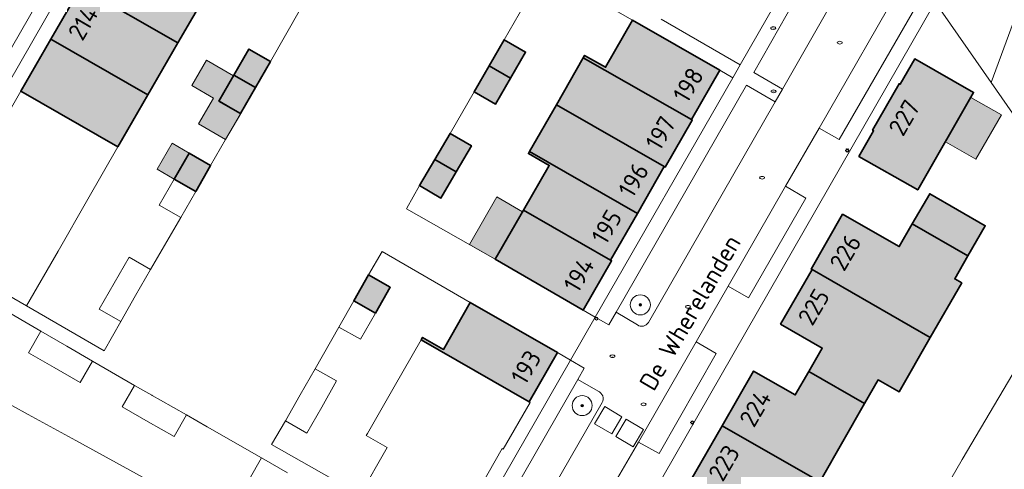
# Model space of a CAD drawing. Header units: metres. Extents: x 125349 to 128236, y 501602 to 503797.
# Tile 51 of 256: x 126538 to 126637, y 501793 to 501838. Entities that reach past the tile are written whole.
import ezdxf
from ezdxf.enums import TextEntityAlignment as Align

# ---------------------------------------------------------------- set-up
doc = ezdxf.new("R2010")
doc.units = ezdxf.units.M
doc.layers.get('0').update_dxf_attribs({"linetype": 'CONTINUOUS'})
for name, color, linetype, lineweight in [('B-WE-GR-BOOM-S-500', 90, 'CONTINUOUS', 18), ('B-WE-GR-GRAS-GV', 60, 'CONTINUOUS', 13), ('B-WE-IE-MEUBILAIR-S', 7, 'CONTINUOUS', 18), ('B-WE-OG-BEBOUWING-GV', 7, 'CONTINUOUS', 35), ('B-WE-OG-BEBOUWING-T18', 10, 'CONTINUOUS', 18), ('B-WE-OG-BEBOUWING_OVERBOUWING-GV', 7, 'CONTINUOUS', 18), ('B-WE-OG-TERREIN_BEGROEID-GV', 7, 'CONTINUOUS', 18), ('B-WE-OG-TERREIN_ERF-GV', 7, 'CONTINUOUS', 18), ('B-WE-OG-TOPOGRAFIE-T18', 10, 'CONTINUOUS', 18), ('B-WE-VH-GESLOTENVERHARDING_BETON-GV', 10, 'CONTINUOUS', 18), ('B-WE-VH-HALFVERHARDING_GRASBETONSTEEN-GV', 130, 'CONTINUOUS', 18), ('B-WE-VH-OPENVERHARDING_STRAATBAKSTEEN-GV', 90, 'CONTINUOUS', 18)]:
    doc.layers.add(name, color=color, linetype=linetype, lineweight=lineweight)
doc.layers.add('B-WE-OG-BEBOUWING-V', color=7, linetype='CONTINUOUS', lineweight=18, true_color=0xcc646e)
doc.layers.add('B-WE-OG-BEBOUWING_OVERBOUWING-V', color=7, linetype='CONTINUOUS', lineweight=18, true_color=0xcc646e)
doc.styles.add('NLCS-ISO', font='NLCS-ISO.ttf')
doc.styles.add('NLCS-ISO-M1000-T18', font='NLCS-ISO.ttf', dxfattribs={"height": 1.8})

# ---------------------------------------------------------------- blocks, each defined once
blk = doc.blocks.new('SIE-MEUBILAIR_PAAL_VERKEERSBORD-SO')
blk.add_circle((0, 0), 0.75)
blk = doc.blocks.new('SIE-MEUBILAIR_PAAL_LICHTMAST-SO')
for points in [[(-0.62, 0), (-1, 0)], [(-0.71, 0.71), (-0.44, 0.44)], [(0, 1), (0, 0.62)], [(0.44, 0.44), (0.71, 0.71)], [(1, 0), (0.62, 0)], [(-0.71, -0.71), (-0.44, -0.44)], [(0, -0.62), (0, -1)], [(0.44, -0.44), (0.71, -0.71)]]:
    blk.add_lwpolyline(points)
blk.add_circle((0, 0), 0.5)
blk = doc.blocks.new('SIE-MEUBILAIR_PUT_RIOOLPUT-SO')
blk.add_ellipse((0, 0), major_axis=(1.25, 0), ratio=0.54)
blk = doc.blocks.new('SIE-MEUBILAIR_PUT_KOLK-SO')
blk.add_ellipse((0, 0), major_axis=(1.25, 0), ratio=0.54)
blk = doc.blocks.new('SIE-MEUBILAIR_PUT_DRAINAGEPUT-SO')
blk.add_ellipse((0, 0), major_axis=(1.25, 0), ratio=0.54)
at = {"style": 'NLCS-ISO'}
blk.add_text('dr', height=0.75, dxfattribs=at).set_placement((0.03, 0), align=Align.MIDDLE_CENTER)
blk = doc.blocks.new('SIE-MEUBILAIR_PUT_BRANDKRAAN-SO')
blk.add_ellipse((0, 0), major_axis=(1.25, 0), ratio=0.54)
at = {"style": 'NLCS-ISO'}
blk.add_text('bk', height=0.75, dxfattribs=at).set_placement((0.03, 0), align=Align.MIDDLE_CENTER)
blk = doc.blocks.new('SGR-BOOM_01-SO')
at = {"linetype": 'ByBlock', "lineweight": 18}
h = blk.add_hatch(color=0, dxfattribs=at)
h.dxf.hatch_style = 1
edge = h.paths.add_edge_path()
edge.add_arc((0, 0), 0.25, 0, 360)
at = {"color": 0, "linetype": 'ByBlock', "lineweight": 18}
for radius in [2, 0.25]:
    blk.add_circle((0, 0), radius, dxfattribs=at)

msp = doc.modelspace()

# ---------------------------------------------------------------- hatches: boundary and pattern name
at = {"layer": 'B-WE-OG-BEBOUWING-V'}
for points in [[(126553.933, 501835.882), (126556.909, 501841.055), (126547.183, 501846.644), (126547.079, 501846.703), (126544.128, 501841.516), (126544.221, 501841.462)], [(126550.94, 501830.681), (126553.933, 501835.882), (126544.221, 501841.462), (126541.227, 501836.262)], [(126594.442, 501834.409), (126605.245, 501828.217), (126608.074, 501833.158), (126599.368, 501838.169), (126596.669, 501833.446), (126594.575, 501834.641)], [(126547.948, 501825.481), (126550.94, 501830.681), (126541.227, 501836.262), (126538.234, 501831.063)], [(126587.182, 501832.363), (126588.682, 501834.96), (126586.53, 501836.203), (126585.03, 501833.606)], [(126559.532, 501832.675), (126561.688, 501831.438), (126563.18, 501834.04), (126561.024, 501835.276)], [(126605.245, 501828.217), (126594.442, 501834.409), (126591.747, 501829.708), (126602.535, 501823.524), (126602.626, 501823.472), (126605.335, 501828.164)], [(126621.975, 501824.548), (126627.859, 501821.193), (126633.442, 501830.94), (126627.565, 501834.277), (126626.094, 501831.746), (126625.999, 501831.802), (126623.346, 501827.163), (126623.441, 501827.108)], [(126587.182, 501832.363), (126585.03, 501833.606), (126583.53, 501831.009), (126585.682, 501829.766)], [(126559.532, 501832.675), (126558.04, 501830.073), (126560.195, 501828.837), (126561.688, 501831.438)], [(126602.535, 501823.524), (126591.747, 501829.708), (126589.062, 501825.024), (126599.848, 501818.84)], [(126581.735, 501822.983), (126583.266, 501825.585), (126581.125, 501826.846), (126579.594, 501824.244)], [(126599.848, 501818.84), (126589.062, 501825.024), (126588.95, 501824.828), (126591.032, 501823.635), (126588.456, 501819.154), (126597.164, 501814.162)], [(126553.561, 501822.28), (126555.716, 501821.044), (126557.206, 501823.644), (126555.051, 501824.88)], [(126581.735, 501822.983), (126579.594, 501824.244), (126578.062, 501821.642), (126580.204, 501820.382)], [(126627.317, 501817.8), (126632.875, 501814.598), (126634.608, 501817.616), (126629.054, 501820.816)], [(126588.456, 501819.154), (126585.64, 501814.253), (126594.417, 501809.173), (126597.259, 501814.107), (126597.164, 501814.162)], [(126632.875, 501814.598), (126627.317, 501817.8), (126626.012, 501815.535), (126620.35, 501818.757), (126617.206, 501813.28), (126617.301, 501813.225), (126629.113, 501806.437), (126632.254, 501811.902), (126631.556, 501812.303)], [(126617.301, 501813.225), (126614.157, 501807.778), (126618.309, 501805.381), (126616.966, 501803.039), (126622.545, 501799.84), (126623.899, 501802.203), (126625.991, 501801.003), (126629.113, 501806.437)], [(126573.664, 501808.858), (126575.148, 501811.459), (126572.992, 501812.689), (126571.508, 501810.089)], [(126578.244, 501806.2), (126589.038, 501800.009), (126591.86, 501804.932), (126583.149, 501809.941), (126580.473, 501805.245), (126578.384, 501806.443)], [(126616.966, 501803.039), (126615.623, 501800.696), (126611.461, 501803.087), (126608.323, 501797.62), (126620.147, 501790.84), (126620.276, 501791.064), (126618.198, 501792.258), (126622.545, 501799.84)], [(126608.323, 501797.62), (126605.196, 501792.173), (126609.343, 501789.792), (126607.989, 501787.434), (126613.577, 501784.215), (126614.943, 501786.587), (126617.014, 501785.385), (126620.147, 501790.84)]]:
    msp.add_hatch(color=256, dxfattribs=at).paths.add_polyline_path(points)
at = {"layer": 'B-WE-OG-BEBOUWING_OVERBOUWING-V'}
for points in [[(126556.79, 501834.146), (126555.318, 501831.619), (126557.489, 501830.354), (126556.002, 501827.801), (126558.696, 501826.232), (126560.209, 501828.829), (126558.048, 501830.088), (126559.477, 501832.579)], [(126633.155, 501830.439), (126630.616, 501826.006), (126633.674, 501824.254), (126636.213, 501828.687)], [(126553.561, 501822.28), (126555.051, 501824.88), (126553.347, 501825.856), (126551.857, 501823.256)], [(126585.64, 501814.253), (126588.373, 501819.01), (126585.788, 501820.496), (126583.055, 501815.738)]]:
    msp.add_hatch(color=256, dxfattribs=at).paths.add_polyline_path(points)

# ---------------------------------------------------------------- linework, layer by layer
at = {"layer": 'B-WE-GR-GRAS-GV', "flags": 128}
for points in [[(126647.618, 501843.93), (126634.303, 501862.556), (126619.319, 501879.839), (126611.377, 501888.77), (126593.397, 501904.391), (126585.246, 501911.357), (126584.572, 501910.458), (126582.221, 501907.345), (126581.541, 501906.484), (126579.262, 501903.31), (126587.958, 501898.077), (126596.074, 501891.209), (126615.429, 501872.033), (126624.08, 501860.438), (126629.521, 501853.838), (126638.44, 501840.726), (126635.182, 501831.929), (126644.49, 501818.556)], [(126635.182, 501831.929), (126638.44, 501840.726), (126629.521, 501853.838), (126624.08, 501860.438), (126615.429, 501872.033), (126596.074, 501891.209), (126587.958, 501898.077), (126579.262, 501903.31), (126577.558, 501900.938), (126575.528, 501897.846), (126577.384, 501896.785)], [(126609.715, 501869.098), (126622.552, 501854.063), (126622.433, 501853.06), (126622.393, 501852.393), (126629.665, 501840.283), (126629.603, 501839.944), (126635.182, 501831.929)], [(126641.464, 501809.723), (126632.29, 501794.235), (126614.18, 501762.793), (126603.89, 501744.98), (126605.752, 501744.356), (126610.78, 501740.789), (126611.917, 501740.099), (126613.056, 501739.409), (126617.232, 501736.74), (126625.838, 501751.96), (126649.009, 501791.209)]]:
    msp.add_lwpolyline(points, dxfattribs=at)
at = {"layer": 'B-WE-OG-BEBOUWING-GV', "flags": 128}
for points in [[(126553.933, 501835.882), (126556.909, 501841.055), (126547.183, 501846.644), (126547.079, 501846.703), (126544.128, 501841.516), (126544.221, 501841.462)], [(126550.94, 501830.681), (126553.933, 501835.882), (126544.221, 501841.462), (126541.227, 501836.262)], [(126594.442, 501834.409), (126605.245, 501828.217), (126608.074, 501833.158), (126599.368, 501838.169), (126596.669, 501833.446), (126594.575, 501834.641)], [(126547.948, 501825.481), (126550.94, 501830.681), (126541.227, 501836.262), (126538.234, 501831.063)], [(126587.182, 501832.363), (126588.682, 501834.96), (126586.53, 501836.203), (126585.03, 501833.606)], [(126559.532, 501832.675), (126561.688, 501831.438), (126563.18, 501834.04), (126561.024, 501835.276)], [(126605.245, 501828.217), (126594.442, 501834.409), (126591.747, 501829.708), (126602.535, 501823.524), (126602.626, 501823.472), (126605.335, 501828.164)], [(126621.975, 501824.548), (126627.859, 501821.193), (126633.442, 501830.94), (126627.565, 501834.277), (126626.094, 501831.746), (126625.999, 501831.802), (126623.346, 501827.163), (126623.441, 501827.108)], [(126587.182, 501832.363), (126585.03, 501833.606), (126583.53, 501831.009), (126585.682, 501829.766)], [(126559.532, 501832.675), (126558.04, 501830.073), (126560.195, 501828.837), (126561.688, 501831.438)], [(126602.535, 501823.524), (126591.747, 501829.708), (126589.062, 501825.024), (126599.848, 501818.84)], [(126581.735, 501822.983), (126583.266, 501825.585), (126581.125, 501826.846), (126579.594, 501824.244)], [(126599.848, 501818.84), (126589.062, 501825.024), (126588.95, 501824.828), (126591.032, 501823.635), (126588.456, 501819.154), (126597.164, 501814.162)], [(126553.561, 501822.28), (126555.716, 501821.044), (126557.206, 501823.644), (126555.051, 501824.88)], [(126581.735, 501822.983), (126579.594, 501824.244), (126578.062, 501821.642), (126580.204, 501820.382)], [(126627.317, 501817.8), (126632.875, 501814.598), (126634.608, 501817.616), (126629.054, 501820.816)], [(126588.456, 501819.154), (126585.64, 501814.253), (126594.417, 501809.173), (126597.259, 501814.107), (126597.164, 501814.162)], [(126632.875, 501814.598), (126627.317, 501817.8), (126626.012, 501815.535), (126620.35, 501818.757), (126617.206, 501813.28), (126617.301, 501813.225), (126629.113, 501806.437), (126632.254, 501811.902), (126631.556, 501812.303)], [(126617.301, 501813.225), (126614.157, 501807.778), (126618.309, 501805.381), (126616.966, 501803.039), (126622.545, 501799.84), (126623.899, 501802.203), (126625.991, 501801.003), (126629.113, 501806.437)], [(126573.664, 501808.858), (126575.148, 501811.459), (126572.992, 501812.689), (126571.508, 501810.089)], [(126578.244, 501806.2), (126589.038, 501800.009), (126591.86, 501804.932), (126583.149, 501809.941), (126580.473, 501805.245), (126578.384, 501806.443)], [(126616.966, 501803.039), (126615.623, 501800.696), (126611.461, 501803.087), (126608.323, 501797.62), (126620.147, 501790.84), (126620.276, 501791.064), (126618.198, 501792.258), (126622.545, 501799.84)], [(126608.323, 501797.62), (126605.196, 501792.173), (126609.343, 501789.792), (126607.989, 501787.434), (126613.577, 501784.215), (126614.943, 501786.587), (126617.014, 501785.385), (126620.147, 501790.84)]]:
    msp.add_lwpolyline(points, close=True, dxfattribs=at)
at = {"layer": 'B-WE-OG-BEBOUWING_OVERBOUWING-GV', "flags": 128}
for points in [[(126556.79, 501834.146), (126555.318, 501831.619), (126557.489, 501830.354), (126556.002, 501827.801), (126558.696, 501826.232), (126560.209, 501828.829), (126558.048, 501830.088), (126559.477, 501832.579)], [(126633.155, 501830.439), (126630.616, 501826.006), (126633.674, 501824.254), (126636.213, 501828.687)], [(126553.561, 501822.28), (126555.051, 501824.88), (126553.347, 501825.856), (126551.857, 501823.256)], [(126585.64, 501814.253), (126588.373, 501819.01), (126585.788, 501820.496), (126583.055, 501815.738)]]:
    msp.add_lwpolyline(points, close=True, dxfattribs=at)
at = {"layer": 'B-WE-OG-TERREIN_BEGROEID-GV', "flags": 128}
for points in [[(126618.982, 501846.152), (126611.471, 501832.924), (126614.354, 501831.277)], [(126614.354, 501831.277), (126619.411, 501840.131)], [(126600.948, 501807.952), (126613.609, 501829.984), (126610.764, 501831.653), (126597.711, 501808.968)], [(126597.711, 501808.968), (126599.848, 501807.695)], [(126595.925, 501801.088), (126593.88, 501802.244), (126583.16, 501783.545), (126585.981, 501781.929)], [(126585.981, 501781.929), (126596.32, 501799.927)]]:
    msp.add_lwpolyline(points, dxfattribs=at)
at = {"layer": 'B-WE-OG-TERREIN_BEGROEID-GV'}
for points in [[(126599.848, 501807.695, 0.432024), (126600.948, 501807.952)], [(126596.32, 501799.927, 0.441458), (126595.925, 501801.088)]]:
    msp.add_lwpolyline(points, format="xyb", dxfattribs=at)
at = {"layer": 'B-WE-OG-TERREIN_ERF-GV', "flags": 128}
for points in [[(126568.916, 501887.548), (126527.837, 501815.944)], [(126602.209, 501838.244), (126610.105, 501833.689), (126617.449, 501846.49)], [(126589.046, 501840.559), (126586.53, 501836.203), (126588.682, 501834.96), (126587.182, 501832.363), (126585.682, 501829.766), (126583.53, 501831.009), (126581.125, 501826.846), (126583.266, 501825.585), (126581.735, 501822.983), (126580.204, 501820.382), (126578.062, 501821.642), (126576.818, 501819.359), (126576.775, 501819.285), (126585.64, 501814.253), (126588.456, 501819.154), (126591.032, 501823.635), (126588.95, 501824.828), (126589.062, 501825.024), (126591.747, 501829.708), (126594.442, 501834.409), (126594.575, 501834.641), (126596.669, 501833.446), (126599.368, 501838.169), (126592.705, 501841.987)], [(126592.705, 501841.987), (126599.368, 501838.169), (126608.074, 501833.158), (126609.366, 501832.401), (126610.105, 501833.689), (126602.209, 501838.244)], [(126535.234, 501825.851), (126538.234, 501831.063), (126541.227, 501836.262), (126544.221, 501841.462)], [(126556.909, 501841.055), (126553.933, 501835.882), (126550.94, 501830.681), (126547.948, 501825.481), (126544.949, 501820.269), (126541.961, 501815.076), (126538.818, 501809.613), (126546.576, 501805.119), (126548.218, 501808.04), (126546.066, 501809.282), (126547.561, 501811.873), (126549.056, 501814.463), (126551.208, 501813.221), (126554.226, 501818.445), (126552.07, 501819.681), (126553.561, 501822.28), (126555.051, 501824.88), (126557.206, 501823.644), (126560.195, 501828.837), (126558.04, 501830.073), (126559.532, 501832.675), (126561.024, 501835.276), (126563.18, 501834.04), (126566.2, 501839.296)], [(126570.278, 501791.776), (126563.275, 501795.755), (126564.67, 501798.117), (126566.152, 501800.719), (126567.633, 501803.322), (126570.023, 501807.488), (126571.508, 501810.089), (126572.992, 501812.689), (126574.334, 501815.024), (126583.149, 501809.941), (126591.86, 501804.932), (126593.168, 501804.167), (126593.172, 501804.173), (126595.637, 501808.47), (126594.417, 501809.173), (126585.64, 501814.253), (126576.775, 501819.285), (126576.818, 501819.359), (126578.062, 501821.642), (126579.594, 501824.244), (126581.125, 501826.846), (126583.53, 501831.009), (126585.03, 501833.606), (126586.53, 501836.203), (126589.046, 501840.559)], [(126566.2, 501839.296), (126563.18, 501834.04), (126561.688, 501831.438), (126560.195, 501828.837), (126557.206, 501823.644), (126555.716, 501821.044), (126554.226, 501818.445), (126551.208, 501813.221), (126549.713, 501810.631), (126548.218, 501808.04), (126546.576, 501805.119), (126538.818, 501809.613), (126529.108, 501815.2)], [(126605.196, 501792.173), (126608.323, 501797.62), (126611.461, 501803.087), (126615.623, 501800.696), (126616.966, 501803.039), (126618.309, 501805.381), (126614.157, 501807.778), (126617.301, 501813.225), (126617.206, 501813.28), (126620.35, 501818.757), (126626.012, 501815.535), (126627.317, 501817.8), (126629.054, 501820.816), (126634.608, 501817.616), (126632.875, 501814.598), (126631.556, 501812.303), (126632.254, 501811.902), (126629.113, 501806.437), (126625.991, 501801.003), (126623.899, 501802.203), (126622.545, 501799.84), (126618.198, 501792.258)], [(126572.13, 501790.709), (126574.84, 501795.44), (126572.758, 501796.633), (126572.873, 501796.834), (126575.559, 501801.519), (126578.244, 501806.2), (126578.384, 501806.443), (126580.473, 501805.245), (126583.149, 501809.941), (126574.334, 501815.024), (126572.992, 501812.689), (126575.148, 501811.459), (126573.664, 501808.858), (126572.179, 501806.257), (126570.023, 501807.488), (126567.633, 501803.322), (126569.793, 501802.092), (126568.311, 501799.49), (126566.829, 501796.887), (126564.67, 501798.117), (126563.275, 501795.755), (126570.278, 501791.776)], [(126561.049, 501792.26), (126562.282, 501794.412), (126556.844, 501797.516), (126554.781, 501798.694), (126553.553, 501796.54), (126550.954, 501798.021), (126548.355, 501799.503), (126549.583, 501801.657), (126545.416, 501804.082), (126544.179, 501801.933), (126541.586, 501803.425), (126538.994, 501804.917), (126540.231, 501807.066), (126536.052, 501809.492)], [(126536.052, 501809.492), (126540.231, 501807.066), (126542.823, 501805.574), (126545.416, 501804.082), (126549.583, 501801.657), (126551.329, 501800.661), (126551.376, 501800.634), (126552.182, 501800.175), (126554.781, 501798.694), (126556.844, 501797.516), (126562.282, 501794.412), (126564.88, 501792.923)], [(126572.094, 501767.432), (126593.168, 501804.167), (126591.86, 501804.932), (126589.038, 501800.009), (126589.129, 501799.957), (126586.441, 501795.279), (126586.348, 501795.332), (126583.662, 501790.647)]]:
    msp.add_lwpolyline(points, dxfattribs=at)
for points in [[(126629.603, 501839.944), (126582.175, 501757.272), (126603.89, 501744.98), (126614.18, 501762.793), (126632.29, 501794.235), (126641.464, 501809.723), (126643.942, 501813.905), (126644.49, 501818.556), (126635.182, 501831.929)], [(126621.975, 501824.548), (126623.441, 501827.108), (126623.346, 501827.163), (126625.999, 501831.802), (126626.094, 501831.746), (126627.565, 501834.277), (126633.442, 501830.94), (126627.859, 501821.193)], [(126595.637, 501808.47), (126609.366, 501832.401), (126608.074, 501833.158), (126605.245, 501828.217), (126605.335, 501828.164), (126602.626, 501823.472), (126602.535, 501823.524), (126599.848, 501818.84), (126597.164, 501814.162), (126597.259, 501814.107), (126594.417, 501809.173)], [(126524.684, 501795.134), (126519.705, 501797.86), (126524.527, 501806.676), (126529.514, 501803.941), (126534.255, 501801.341), (126538.986, 501798.746), (126543.721, 501796.149), (126548.457, 501793.551), (126553.435, 501790.821), (126548.628, 501782.011), (126543.63, 501784.749), (126543.58, 501784.657), (126538.838, 501787.245), (126538.891, 501787.342), (126534.158, 501789.942), (126529.429, 501792.54), (126529.376, 501792.444), (126524.631, 501795.037)]]:
    msp.add_lwpolyline(points, close=True, dxfattribs=at)
at = {"layer": 'B-WE-VH-GESLOTENVERHARDING_BETON-GV', "flags": 128}
for points in [[(126598.293, 501798.523), (126596.577, 501799.53), (126595.567, 501797.809), (126597.283, 501796.802)], [(126598.724, 501798.292), (126597.688, 501796.552), (126599.424, 501795.518), (126600.46, 501797.259)]]:
    msp.add_lwpolyline(points, close=True, dxfattribs=at)
at = {"layer": 'B-WE-VH-HALFVERHARDING_GRASBETONSTEEN-GV', "flags": 128}
for points in [[(126525.206, 501819.055), (126527.244, 501817.925), (126543.741, 501846.622), (126541.715, 501847.765)], [(126618, 501827.353), (126620.005, 501826.217), (126628.161, 501840.382), (126626.761, 501842.649)], [(126608.919, 501811.576), (126610.943, 501810.412), (126616.668, 501820.375), (126614.632, 501821.571)], [(126599.965, 501795.985), (126602.007, 501794.837), (126607.728, 501804.827), (126605.726, 501806.005)]]:
    msp.add_lwpolyline(points, close=True, dxfattribs=at)
at = {"layer": 'B-WE-VH-OPENVERHARDING_STRAATBAKSTEEN-GV', "flags": 128}
for points in [[(126576.344, 501765.077), (126573.504, 501766.636), (126572.094, 501767.432), (126517.263, 501797.512), (126527.083, 501814.629), (126527.837, 501815.944), (126568.916, 501887.548), (126571.675, 501892.356), (126573.085, 501892.403), (126574.817, 501892.052), (126575.053, 501891.953), (126575.573, 501892.936)], [(126570.829, 501893.728), (126569.338, 501893.164), (126568.928, 501892.95), (126568.52, 501892.651), (126568.168, 501892.297), (126567.898, 501892), (126566.017, 501889.932), (126565.719, 501889.42), (126567.729, 501888.257), (126554.104, 501864.766), (126545.824, 501850.176), (126543.771, 501851.329), (126541.715, 501847.765), (126543.741, 501846.622), (126527.244, 501817.925), (126525.206, 501819.055)], [(126582.175, 501757.272), (126629.603, 501839.944), (126629.665, 501840.283), (126622.393, 501852.393), (126622.433, 501853.06), (126621.069, 501851.822), (126621.747, 501851.071), (126626.761, 501842.649), (126628.161, 501840.382), (126620.005, 501826.217), (126618, 501827.353), (126614.632, 501821.571), (126616.668, 501820.375), (126610.943, 501810.412), (126608.919, 501811.576), (126605.726, 501806.005), (126607.728, 501804.827), (126602.007, 501794.837), (126599.965, 501795.985), (126596.465, 501789.965)], [(126576.267, 501754.827), (126578.737, 501759.121), (126578.925, 501759.396), (126581.898, 501764.564), (126587.295, 501773.945), (126590.794, 501780.058), (126596.465, 501789.965), (126599.965, 501795.985), (126605.726, 501806.005), (126608.919, 501811.576), (126614.632, 501821.571), (126618, 501827.353), (126626.761, 501842.649), (126621.747, 501851.071), (126621.069, 501851.822), (126618.03, 501849.105), (126617.137, 501848.325), (126618.257, 501847.058), (126618.982, 501846.152)], [(126619.411, 501840.131), (126614.354, 501831.277), (126613.609, 501829.984), (126600.948, 501807.952)], [(126599.848, 501807.695), (126597.711, 501808.968), (126596.985, 501807.693), (126595.637, 501808.47), (126593.172, 501804.173), (126594.527, 501803.378), (126593.88, 501802.244), (126595.925, 501801.088)], [(126596.32, 501799.927), (126585.981, 501781.929), (126585.209, 501780.595), (126579.78, 501771.1), (126579.959, 501771.029), (126577.74, 501767.097), (126577.085, 501765.878)]]:
    msp.add_lwpolyline(points, dxfattribs=at)
for points in [[(126618.257, 501847.058), (126617.449, 501846.49), (126610.105, 501833.689), (126609.366, 501832.401), (126595.637, 501808.47), (126596.985, 501807.693), (126597.711, 501808.968), (126610.764, 501831.653), (126613.609, 501829.984), (126614.354, 501831.277), (126611.471, 501832.924), (126618.982, 501846.152)], [(126572.094, 501767.432), (126573.504, 501766.636), (126574.745, 501768.783), (126577.74, 501767.097), (126579.959, 501771.029), (126579.78, 501771.1), (126576.934, 501772.714), (126582.421, 501782.236), (126585.209, 501780.595), (126585.981, 501781.929), (126583.16, 501783.545), (126593.88, 501802.244), (126594.527, 501803.378), (126593.172, 501804.173), (126593.168, 501804.167)], [(126598.293, 501798.523), (126597.283, 501796.802), (126595.567, 501797.809), (126596.577, 501799.53)], [(126598.724, 501798.292), (126600.46, 501797.259), (126599.424, 501795.518), (126597.688, 501796.552)]]:
    msp.add_lwpolyline(points, close=True, dxfattribs=at)
at = {"layer": 'B-WE-VH-OPENVERHARDING_STRAATBAKSTEEN-GV'}
for points in [[(126600.948, 501807.952, -0.432024), (126599.848, 501807.695)], [(126595.925, 501801.088, -0.441458), (126596.32, 501799.927)]]:
    msp.add_lwpolyline(points, format="xyb", dxfattribs=at)

# ---------------------------------------------------------------- block references
at = {"layer": 'B-WE-GR-BOOM-S-500', "xscale": 0.5, "yscale": 0.5, "zscale": 0.5}
for p in [(126600.14, 501809.701), (126594.327, 501799.631)]:
    msp.add_blockref('SGR-BOOM_01-SO', p, dxfattribs=at)
at = {"layer": 'B-WE-IE-MEUBILAIR-S', "xscale": 0.2, "yscale": 0.2, "zscale": 0.2}
for name, p in [('SIE-MEUBILAIR_PUT_BRANDKRAAN-SO', (126613.424, 501837.37)), ('SIE-MEUBILAIR_PUT_KOLK-SO', (126620.073, 501835.91)), ('SIE-MEUBILAIR_PUT_DRAINAGEPUT-SO', (126613.459, 501831.045)), ('SIE-MEUBILAIR_PAAL_LICHTMAST-SO', (126620.817, 501825.141)), ('SIE-MEUBILAIR_PUT_KOLK-SO', (126612.307, 501822.412)), ('SIE-MEUBILAIR_PUT_KOLK-SO', (126604.904, 501809.509)), ('SIE-MEUBILAIR_PAAL_VERKEERSBORD-SO', (126595.752, 501808.333)), ('SIE-MEUBILAIR_PUT_DRAINAGEPUT-SO', (126597.358, 501804.566)), ('SIE-MEUBILAIR_PUT_RIOOLPUT-SO', (126600.463, 501799.76)), ('SIE-MEUBILAIR_PAAL_LICHTMAST-SO', (126605.332, 501797.945))]:
    msp.add_blockref(name, p, dxfattribs=at)

# ---------------------------------------------------------------- texts
at = {"layer": 'B-WE-OG-BEBOUWING-T18', "style": 'NLCS-ISO-M1000-T18'}
for s, p in [('214', (126544.458, 501837.865)), ('198', (126604.925, 501831.683)), ('227', (126626.504, 501828.416)), ('197', (126602.156, 501826.868)), ('196', (126599.457, 501822.178)), ('195', (126596.773, 501817.499)), ('226', (126620.625, 501814.941)), ('194', (126594, 501812.707)), ('225', (126617.46, 501809.499)), ('193', (126588.714, 501803.466)), ('224', (126611.627, 501799.358)), ('223', (126608.494, 501793.901))]:
    msp.add_text(s, height=1.8, rotation=59.7, dxfattribs=at).set_placement(p, align=Align.MIDDLE)
at = {"layer": 'B-WE-OG-TOPOGRAFIE-T18', "style": 'NLCS-ISO-M1000-T18'}
msp.add_text('De Wherelanden', height=1.8, rotation=59.7, dxfattribs=at).set_placement((126605.1, 501808.932), align=Align.MIDDLE)

doc.saveas('drawing.dxf')
